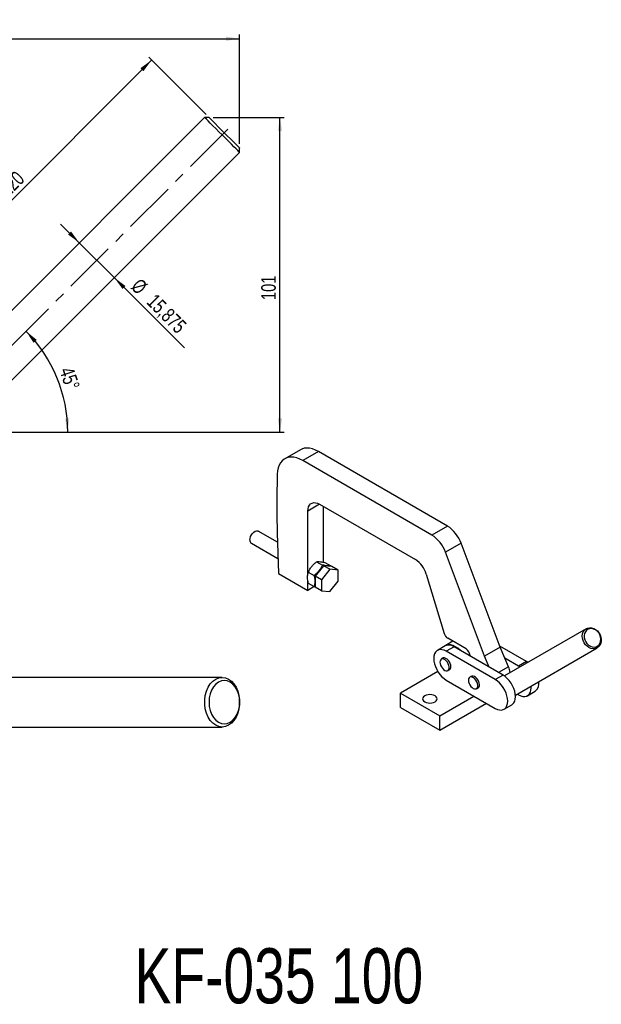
# Model space of a CAD drawing. Header units: millimetres. Extents: x 25 to 397, y 7 to 288.
# Tile 3 of 3: x 258 to 397, y 51 to 288. Entities that reach past the tile are written whole.
import ezdxf

# ---------------------------------------------------------------- set-up
doc = ezdxf.new("R2010")
doc.units = ezdxf.units.MM
doc.linetypes.add('CENTERX2', pattern=[20.32, 12.7, -2.54, 2.54, -2.54])
doc.layers.add('FORMATO', color=179, linetype='Continuous')
doc.styles.add('SLDTEXTSTYLE0', font='TXT', dxfattribs={"width": 0.75})
doc.dimstyles.new('SLDDIMSTYLE0', dxfattribs={"dimtxt": 3.5, "dimasz": 3.302, "dimexe": 0, "dimexo": 0.0625, "dimgap": 0.875, "dimtad": 1, "dimdec": 0, "dimlfac": 1.333333, "dimrnd": 1e-09, "dimzin": 12, "dimdsep": 46, "dimtxsty": 'SLDTEXTSTYLE0', "dimsah": 1, "dimcen": 0.09, "dimadec": 0, "dimazin": 3, "dimtfac": 1, "dimtdec": 0, "dimtofl": 0, "dimtmove": 0, "dimatfit": 3, "dimfxl": 0, "dimfrac": 2, "dimtolj": 1, "dimtzin": 12, "dimarcsym": 0})
doc.dimstyles.new('SLDDIMSTYLE1', dxfattribs={"dimtxt": 3.5, "dimasz": 3.302, "dimexe": 0, "dimexo": 0.0625, "dimgap": 0.875, "dimtad": 1, "dimdec": 4, "dimlfac": 1.333333, "dimzin": 12, "dimdsep": 46, "dimtxsty": 'SLDTEXTSTYLE0', "dimsah": 1, "dimcen": 0.09, "dimazin": 3, "dimtfac": 1, "dimtofl": 0, "dimtmove": 0, "dimatfit": 3, "dimfxl": 0, "dimfrac": 2, "dimtolj": 1, "dimtzin": 12, "dimarcsym": 0})
doc.dimstyles.new('SLDDIMSTYLE2', dxfattribs={"dimtxt": 3.5, "dimasz": 3.302, "dimexe": 0, "dimexo": 0.0625, "dimgap": 0.875, "dimtad": 1, "dimdec": 3, "dimlfac": 1.333333, "dimrnd": 1e-09, "dimzin": 12, "dimdsep": 46, "dimtxsty": 'SLDTEXTSTYLE0', "dimsah": 1, "dimcen": 0.09, "dimadec": 0, "dimazin": 3, "dimtfac": 1, "dimtdec": 3, "dimtmove": 0, "dimatfit": 0, "dimfxl": 0, "dimfrac": 2, "dimtolj": 1, "dimtzin": 12, "dimarcsym": 0})
doc.dimstyles.new('SLDDIMSTYLE3', dxfattribs={"dimtxt": 3.5, "dimasz": 3.302, "dimexe": 0, "dimexo": 0.0625, "dimgap": 0.875, "dimtad": 1, "dimdec": 0, "dimlfac": 1.333333, "dimrnd": 1e-09, "dimzin": 12, "dimdsep": 46, "dimtxsty": 'SLDTEXTSTYLE0', "dimsah": 1, "dimcen": 0.09, "dimadec": 0, "dimazin": 3, "dimtfac": 1, "dimtofl": 0, "dimtmove": 0, "dimatfit": 3, "dimfxl": 0, "dimfrac": 2, "dimtolj": 1, "dimtzin": 12, "dimarcsym": 0})
doc.dimstyles.new('SLDDIMSTYLE4', dxfattribs={"dimtxt": 3.5, "dimasz": 3.302, "dimexe": 0, "dimexo": 0.0625, "dimgap": 0.875, "dimtad": 1, "dimdec": 3, "dimlfac": 1.333333, "dimrnd": 1e-09, "dimzin": 12, "dimdsep": 46, "dimtxsty": 'SLDTEXTSTYLE0', "dimsah": 1, "dimcen": 0.09, "dimadec": 0, "dimazin": 3, "dimtfac": 1, "dimtdec": 3, "dimtofl": 0, "dimtmove": 0, "dimatfit": 3, "dimfxl": 0, "dimfrac": 2, "dimtolj": 1, "dimtzin": 12, "dimarcsym": 0})

# ---------------------------------------------------------------- blocks, each defined once
blk = doc.blocks.new('_D')
at = {"layer": 'FORMATO'}
for p, q in [((71.75, 254.51), (71.75, 284.01)), ((310.44, 257.75), (310.44, 284.01)), ((71.75, 283.01), (310.44, 283.01))]:
    blk.add_line(p, q, dxfattribs=at)
for points in [[(71.75, 283.01), (75.05, 282.5), (75.05, 283.52)], [(310.44, 283.01), (307.14, 283.52), (307.14, 282.5)]]:
    blk.add_solid(points, dxfattribs=at)
at = {"layer": 'FORMATO', "insert": (176.98, 287.52), "char_height": 3.5, "attachment_point": 1, "style": 'SLDTEXTSTYLE0'}
blk.add_mtext('318', dxfattribs=at)
blk = doc.blocks.new('_D_1')
at = {"layer": 'FORMATO'}
blk.add_line((245.34, 188.48), (270.16, 188.48), dxfattribs=at)
blk.add_arc((234.82, 188.48), 34.34, 0, 45, dxfattribs=at)
for points in [[(259.1, 212.77), (260.95, 209.98), (261.7, 210.67)], [(269.16, 188.48), (269.51, 191.81), (268.5, 191.76)]]:
    blk.add_solid(points, dxfattribs=at)
at = {"layer": 'FORMATO', "insert": (270.4, 204.49), "char_height": 3.5, "attachment_point": 1, "rotation": 289.0535, "style": 'SLDTEXTSTYLE0'}
blk.add_mtext('45°', dxfattribs=at)
blk = doc.blocks.new('_D_2')
at = {"layer": 'FORMATO'}
for p, q in [((271.92, 234), (267.43, 238.49)), ((280.34, 225.59), (271.92, 234)), ((280.34, 225.59), (297.2, 208.73))]:
    blk.add_line(p, q, dxfattribs=at)
for points in [[(271.92, 234), (269.94, 236.7), (269.23, 235.98)], [(280.34, 225.59), (282.32, 222.89), (283.03, 223.61)]]:
    blk.add_solid(points, dxfattribs=at)
at = {"layer": 'FORMATO', "char_height": 3.5, "attachment_point": 1, "rotation": 315, "style": 'SLDTEXTSTYLE0'}
for s, insert in [('%%c', (286.6, 225.71)), ('15,875', (290.37, 222.02))]:
    blk.add_mtext(s, dxfattribs=dict(at, insert=insert))
blk = doc.blocks.new('_D_6')
at = {"layer": 'FORMATO'}
for p, q in [((304.08, 264.11), (321.13, 264.11)), ((320.13, 188.48), (320.13, 264.11)), ((245.34, 188.48), (321.13, 188.48))]:
    blk.add_line(p, q, dxfattribs=at)
for points in [[(320.13, 264.11), (319.62, 260.81), (320.64, 260.81)], [(320.13, 188.48), (320.64, 191.79), (319.62, 191.79)]]:
    blk.add_solid(points, dxfattribs=at)
at = {"layer": 'FORMATO', "insert": (315.62, 220.25), "char_height": 3.5, "attachment_point": 1, "rotation": 90, "style": 'SLDTEXTSTYLE0'}
blk.add_mtext('101', dxfattribs=at)
blk = doc.blocks.new('_D_12')
at = {"layer": 'FORMATO'}
for p, q in [((225.66, 214.26), (289.3, 277.89)), ((302.38, 264.82), (288.59, 278.6)), ((238.74, 201.18), (224.95, 214.96))]:
    blk.add_line(p, q, dxfattribs=at)
for points in [[(289.3, 277.89), (286.6, 275.92), (287.32, 275.2)], [(225.66, 214.26), (228.35, 216.23), (227.63, 216.95)]]:
    blk.add_solid(points, dxfattribs=at)
at = {"layer": 'FORMATO', "insert": (252.4, 247.37), "char_height": 3.5, "attachment_point": 1, "rotation": 45, "style": 'SLDTEXTSTYLE0'}
blk.add_mtext('120', dxfattribs=at)

msp = doc.modelspace()

# ---------------------------------------------------------------- linework, layer by layer
at = {"color": 7, "linetype": 'Continuous', "lineweight": 25}
for p, q in [((302.023958, 264.108294), (245.392094, 207.476429)), ((303.084615, 264.108294), (302.023958, 264.108294)), ((303.084615, 264.108294), (306.763784, 260.429125)), ((253.811083, 199.057439), (310.442948, 255.689304)), ((310.442948, 255.689304), (310.442948, 256.749961)), ((325.029724, 184.275868), (321.28795, 182.115788)), ((329.362708, 183.846798), (325.620934, 181.686718)), ((360.352213, 165.956938), (329.362708, 183.846798)), ((356.610439, 163.796858), (325.620934, 181.686718)), ((329.658343, 171.190563), (352.675248, 157.903187)), ((330.57169, 157.273662), (330.57169, 170.663299)), ((326.829917, 154.263941), (326.829917, 169.557215)), ((360.352213, 165.956938), (356.610439, 163.796858)), ((319.536559, 162.065654), (314.920527, 164.730433)), ((319.470262, 164.29625), (319.758849, 154.586637)), ((313.253996, 161.843603), (319.652952, 158.149565)), ((363.650002, 161.810835), (359.908229, 159.650755)), ((373.03314, 136.861972), (363.650002, 161.810835)), ((369.291367, 134.701892), (359.908229, 159.650755)), ((330.586422, 156.433692), (328.582953, 153.941396)), ((328.947788, 157.379656), (330.339438, 156.576273)), ((332.094914, 155.562859), (330.586422, 156.433692)), ((332.589891, 156.254552), (330.586422, 156.433692)), ((330.951257, 157.200516), (332.342907, 156.397133)), ((332.361403, 156.274983), (332.342907, 156.397133)), ((334.098383, 155.383718), (332.589891, 156.254552)), ((319.758849, 154.586637), (326.829917, 150.504597)), ((326.944318, 154.887359), (328.335969, 154.083977)), ((330.091445, 153.070562), (328.582953, 153.941396)), ((328.582953, 153.941396), (328.582953, 151.269959)), ((332.094914, 155.562859), (330.091445, 153.070562)), ((334.098383, 155.383718), (332.094914, 155.562859)), ((334.098383, 152.712281), (334.098383, 155.383718)), ((355.280549, 154.404517), (359.586832, 140.152547)), ((326.829917, 150.504597), (326.829917, 152.903177)), ((328.386179, 151.403007), (326.829917, 150.504597)), ((326.944318, 152.215922), (328.335969, 151.41254)), ((328.335969, 151.41254), (328.582951, 151.365651)), ((330.091445, 153.070562), (330.091445, 150.399125)), ((332.094914, 150.219985), (334.098383, 152.712281)), ((330.091445, 150.399125), (328.582953, 151.269959)), ((330.091445, 150.399125), (332.094914, 150.219985)), ((393.732421, 141.296396), (374.065754, 129.93938)), ((361.6639, 138.288594), (359.803309, 137.214498)), ((364.84869, 136.450054), (360.455266, 138.986324)), ((359.833057, 137.162899), (357.961582, 136.082519)), ((361.949552, 136.953315), (360.078076, 135.872935)), ((371.86319, 129.069534), (360.078076, 135.872935)), ((373.734666, 130.149914), (361.949552, 136.953315)), ((365.791499, 134.817061), (365.791499, 134.735406)), ((373.03314, 136.861972), (369.291367, 134.701892)), ((379.347915, 133.390374), (372.949626, 137.084027)), ((374.151341, 134.229532), (373.03314, 136.861972)), ((376.712017, 125.35691), (396.378684, 136.713927)), ((359.380415, 134.255764), (358.901548, 133.97932)), ((370.409568, 132.069452), (369.291367, 134.701892)), ((375.036642, 132.145381), (374.151341, 134.229532)), ((377.476439, 132.309994), (374.151341, 134.229532)), ((379.347915, 133.390374), (377.476439, 132.309994)), ((379.676773, 133.179605), (379.347915, 133.390374)), ((358.082748, 130.991368), (349.089048, 125.799416)), ((360.489752, 131.228171), (360.96862, 131.504616)), ((373.734666, 130.149914), (371.86319, 129.069534)), ((377.805571, 132.099032), (377.476439, 132.309994)), ((306.23345, 129.58743), (251.079125, 129.58743)), ((358.767572, 130.064962), (358.767572, 130.026029)), ((358.767572, 130.026029), (358.839202, 129.984677)), ((360.078076, 128.959556), (371.86319, 122.156155)), ((366.215781, 129.901521), (365.736913, 129.625077)), ((349.089048, 122.342726), (349.089048, 125.799416)), ((349.089048, 125.799416), (358.517138, 120.356695)), ((367.325117, 126.873929), (367.803985, 127.150373)), ((377.12855, 125.597447), (377.476439, 125.396615)), ((379.592934, 125.187031), (381.46441, 126.267411)), ((358.517138, 120.356695), (366.748711, 125.108681)), ((358.517138, 116.900005), (369.742616, 123.380336)), ((373.979684, 121.946571), (375.85116, 123.026951)), ((349.089048, 122.342726), (358.517138, 116.900005)), ((358.517138, 116.900005), (358.517138, 120.356695)), ((251.079125, 117.681179), (306.23345, 117.681179))]:
    msp.add_line(p, q, dxfattribs=at)
at = {"color": 8, "linetype": 'Continuous', "lineweight": 25}
for p, q in [((329.658804, 171.190297), (326.829917, 169.557215)), ((375.036642, 132.145381), (372.657342, 130.77184))]:
    msp.add_line(p, q, dxfattribs=at)
at = {"color": 7, "linetype": 'Continuous', "lineweight": 25, "flags": 128}
for points in [[(306.23345, 259.898796), (305.459957, 260.67229), (304.712805, 261.419441), (304.017437, 262.114809), (303.397534, 262.734718), (302.874201, 263.258045), (302.465265, 263.666981), (302.18465, 263.947596), (302.041912, 264.090335), (302.023958, 264.108294)], [(306.763784, 260.429125), (307.481555, 259.71136), (308.171737, 259.021172), (308.807818, 258.385092), (309.365343, 257.827567), (309.822894, 257.370015), (310.162887, 257.030023), (310.372255, 256.820654), (310.442948, 256.749961)], [(310.442948, 255.689304), (310.424989, 255.707258), (310.28225, 255.849996), (310.001635, 256.130611), (309.592705, 256.539547), (309.069372, 257.06288), (308.449463, 257.682783), (307.754095, 258.378151), (307.006943, 259.125303), (306.23345, 259.898796)], [(329.362708, 183.846798), (328.642439, 184.213551), (327.932156, 184.477126), (327.241706, 184.633864), (326.580654, 184.6816), (325.958166, 184.619668), (325.382872, 184.448926), (325.029724, 184.275868)], [(325.620934, 181.686718), (324.900666, 182.053471), (324.190383, 182.317046), (323.499933, 182.473785), (322.838881, 182.52152), (322.216393, 182.459589), (321.641099, 182.288846), (321.120975, 182.01166), (320.663225, 181.631879), (320.274199, 181.154758), (319.959289, 180.586918), (319.722859, 179.936226), (319.568187, 179.211703), (319.497415, 178.423395)], [(326.829917, 169.557215), (326.872886, 170.099573), (327.000492, 170.575838), (327.208852, 170.971543), (327.491643, 171.274658), (327.840265, 171.47598), (328.24413, 171.569389), (328.690964, 171.552045), (329.167191, 171.424478), (329.658343, 171.190563)], [(312.908751, 162.606678), (312.952453, 162.999073), (313.080319, 163.412825), (313.282865, 163.817245), (313.54507, 164.182341), (313.847487, 164.481035), (314.167686, 164.691175), (314.481921, 164.797174), (314.766886, 164.791172), (314.920527, 164.730433)], [(393.184665, 137.925121), (392.944017, 138.442945), (392.802103, 138.987059), (392.765556, 139.53202), (392.83609, 140.052344), (393.010399, 140.523704), (393.28034, 140.924058), (393.633288, 141.234687), (394.052739, 141.441066), (394.51908, 141.533545), (395.010506, 141.507799), (395.504039, 141.365031), (395.9766, 141.111919), (396.406095, 140.760298), (396.772439, 140.326609), (397.058503, 139.83113), (397.250913, 139.297029), (397.34067, 138.749282), (397.323576, 138.213498), (397.200433, 137.714733), (396.976998, 137.276306), (396.663717, 136.918719), (396.275241, 136.658691), (395.829733, 136.508381), (395.348025, 136.474818), (394.852642, 136.55957), (394.366747, 136.758677), (393.91306, 137.062826), (393.512794, 137.457797), (393.184665, 137.925121)], [(393.587035, 138.157434), (393.897761, 137.721029), (394.27989, 137.35904), (394.712818, 137.090981), (395.173209, 136.931308), (395.636242, 136.888623), (396.076956, 136.965229), (396.47159, 137.156998), (396.798871, 137.45359), (397.041152, 137.839019), (397.185376, 138.292501), (397.223765, 138.789591), (397.154251, 139.303491), (396.98058, 139.806497), (396.712115, 140.271492), (396.363328, 140.673409), (395.953025, 140.990577), (395.503325, 141.205899), (395.038469, 141.307767), (394.58352, 141.29069), (394.163002, 141.15559), (393.799588, 140.909747), (393.512868, 140.566415), (393.3183, 140.144105), (393.226371, 139.665584), (393.242041, 139.156645), (393.364461, 138.644731), (393.587035, 138.157434)], [(363.442306, 136.091567), (363.395646, 136.136426), (362.856185, 136.597407), (362.303106, 136.966957), (361.750027, 137.235978), (361.210566, 137.397846), (360.698007, 137.448573), (360.224971, 137.386912), (359.803106, 137.21438), (359.44833, 136.940801)], [(360.078076, 135.872935), (359.558275, 136.120495), (359.054267, 136.255504), (358.581367, 136.273859), (358.153944, 136.175001), (357.784984, 135.961937), (357.4857, 135.641138), (357.265183, 135.222352), (357.130135, 134.718304), (357.084658, 134.14431), (357.130135, 133.517808), (357.265183, 132.857837), (357.4857, 132.184448), (357.784984, 131.518102), (358.153944, 130.879046), (358.581367, 130.286697), (359.054267, 129.759053), (359.558275, 129.312146), (360.078076, 128.959556)], [(360.046677, 131.169136), (360.321494, 131.165536), (360.549895, 131.2686), (360.714941, 131.470686), (360.80439, 131.756807), (360.81161, 132.10574), (360.736063, 132.491609), (360.583354, 132.885794), (360.364808, 133.259061), (360.096633, 133.583726), (359.79872, 133.835711), (359.493162, 133.996326), (359.202621, 134.05366), (358.948647, 134.003461), (358.750074, 133.849451), (358.62163, 133.603053), (358.572841, 133.28254), (358.607326, 132.911685), (358.722527, 132.517991), (358.9099, 132.130658), (359.155548, 131.778411), (359.441253, 131.487375), (359.745826, 131.279136), (360.046677, 131.169136)], [(361.209448, 132.17139), (361.167493, 132.548089), (361.044742, 132.945291), (360.850297, 133.333534), (360.598581, 133.684027), (360.308261, 133.970773), (360.000869, 134.172507), (359.699203, 134.274266), (359.425637, 134.268504), (359.200459, 134.155648), (359.187534, 134.144416)], [(375.85116, 123.026951), (376.027757, 123.147534), (376.327042, 123.468333), (376.547559, 123.887119), (376.682607, 124.391167), (376.728084, 124.965161), (376.682607, 125.591662), (376.547559, 126.251633), (376.327042, 126.925022), (376.027757, 127.591368), (375.658798, 128.230425), (375.231375, 128.822774), (374.758475, 129.350418), (374.254467, 129.797324), (373.734666, 130.149914)], [(306.23345, 117.681179), (305.459957, 117.782543), (304.712805, 118.083181), (304.017437, 118.572856), (303.397534, 119.234892), (302.874201, 120.046745), (302.465265, 120.980768), (302.18465, 122.005155), (302.041912, 123.085019), (302.041912, 124.18359), (302.18465, 125.263455), (302.465265, 126.287841), (302.874201, 127.221864), (303.397534, 128.033717), (304.017437, 128.695753), (304.712805, 129.185428), (305.459957, 129.486066), (306.23345, 129.58743), (307.006943, 129.486066), (307.754095, 129.185428), (308.449463, 128.695753), (309.069372, 128.033717), (309.592705, 127.221864), (310.001635, 126.287841), (310.28225, 125.263455), (310.424989, 124.18359), (310.424989, 123.085019), (310.28225, 122.005155), (310.001635, 120.980768), (309.592705, 120.046745), (309.069372, 119.234892), (308.449463, 118.572856), (307.754095, 118.083181), (307.006943, 117.782543), (306.23345, 117.681179)], [(306.763784, 118.431179), (307.481555, 118.531156), (308.171737, 118.827244), (308.807818, 119.308064), (309.365343, 119.95514), (309.822894, 120.743603), (310.162887, 121.643155), (310.372255, 122.619225), (310.442948, 123.634305), (310.372255, 124.649384), (310.162887, 125.625454), (309.822894, 126.525006), (309.365343, 127.313469), (308.807818, 127.960545), (308.171737, 128.441365), (307.481555, 128.737453), (306.763784, 128.83743), (306.046014, 128.737453), (305.355826, 128.441365), (304.719746, 127.960545), (304.162221, 127.313469), (303.704669, 126.525006), (303.364677, 125.625454), (303.155314, 124.649384), (303.084615, 123.634305), (303.155314, 122.619225), (303.364677, 121.643155), (303.704669, 120.743603), (304.162221, 119.95514), (304.719746, 119.308064), (305.355826, 118.827244), (306.046014, 118.531156), (306.763784, 118.431179)], [(366.882043, 126.814893), (367.15686, 126.811293), (367.385261, 126.914357), (367.550307, 127.116444), (367.639756, 127.402564), (367.646975, 127.751497), (367.571429, 128.137366), (367.41872, 128.531551), (367.200173, 128.904818), (366.931999, 129.229483), (366.634085, 129.481468), (366.328527, 129.642083), (366.037987, 129.699417), (365.784012, 129.649218), (365.585439, 129.495208), (365.456995, 129.24881), (365.408207, 128.928297), (365.442692, 128.557442), (365.557892, 128.163748), (365.745265, 127.776415), (365.990914, 127.424168), (366.276619, 127.133132), (366.581191, 126.924893), (366.882043, 126.814893)], [(368.044813, 127.817147), (368.002859, 128.193847), (367.880107, 128.591048), (367.685663, 128.979291), (367.433946, 129.329784), (367.143626, 129.61653), (366.836235, 129.818264), (366.534569, 129.920023), (366.261003, 129.914261), (366.035825, 129.801405), (366.022899, 129.790173)], [(371.86319, 122.156155), (372.382991, 121.908595), (372.886999, 121.773587), (373.359899, 121.755232), (373.787322, 121.854089), (374.156282, 122.067154), (374.455566, 122.387953), (374.676083, 122.806738), (374.811131, 123.310786), (374.856608, 123.884781), (374.811131, 124.511282), (374.676083, 125.171253), (374.455566, 125.844642), (374.156282, 126.510988), (373.787322, 127.150044), (373.359899, 127.742394), (372.886999, 128.270038), (372.382991, 128.716944), (371.86319, 129.069534)], [(354.922678, 125.153093), (354.644571, 124.943862), (354.469745, 124.700208), (354.410116, 124.438736), (354.469745, 124.177263), (354.644571, 123.933609), (354.922679, 123.724378), (355.285116, 123.563831), (355.707183, 123.462906), (356.160116, 123.428482), (356.613049, 123.462905), (357.035115, 123.56383), (357.397552, 123.724378), (357.67566, 123.933609), (357.850486, 124.177263), (357.910116, 124.438736), (357.850486, 124.700208), (357.67566, 124.943862), (357.397553, 125.153093), (357.035116, 125.313641), (356.613049, 125.414566), (356.160116, 125.448989), (355.707183, 125.414566), (355.285116, 125.313641), (354.922678, 125.153093)], [(377.476439, 125.396615), (377.99624, 125.149055), (378.500248, 125.014047), (378.973149, 124.995692), (379.400571, 125.094549), (379.769531, 125.307614), (380.068816, 125.628413), (380.289332, 126.047198), (380.424381, 126.551246), (380.469858, 127.125241), (380.451648, 127.516455)]]:
    msp.add_lwpolyline(points, dxfattribs=at)
at = {"color": 7, "linetype": 'Continuous', "lineweight": 25}
for centre, radius, start, end in [((538.61215, 170.938646), 219.242533, 178.04359206, 181.73615727), ((355.921948, 159.048552), 8.206889, 19.66870162, 57.32843294), ((352.180174, 156.888473), 8.206889, 19.66870162, 57.32843294), ((313.734904, 162.520824), 0.830603, 174.06712844, 234.62069254), ((349.295819, 152.667319), 6.231761, 16.18651512, 57.16025924), ((361.581745, 140.731616), 2.077258, 196.18656669, 237.16023413), ((360.716032, 135.288104), 2.072317, 53.47045306, 115.2190824), ((363.744543, 134.723912), 2.049074, 2.60549095, 57.3945015), ((360.490888, 132.061969), 0.726843, 293.07279297, 8.65836683), ((369.412974, 129.708262), 6.129044, 9.70297254, 23.43037181), ((367.326255, 127.707725), 0.726842, 293.07271852, 8.65845758), ((380.039176, 128.115834), 2.334087, 307.63416215, 11.90089968)]:
    msp.add_arc(centre, radius, start, end, dxfattribs=at)
for points, knots in [([(326.944318, 154.887359), (327.066521, 155.13351), (327.313575, 155.631149), (327.796213, 156.301159), (328.350222, 156.888166), (328.747386, 157.214828), (328.947788, 157.379656)], [0, 0, 0, 0, 0.2646049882, 0.5349476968, 0.7653429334, 1, 1, 1, 1]), ([(330.339438, 156.576273), (330.217234, 156.330123), (329.970176, 155.832486), (329.487541, 155.162475), (328.93353, 154.57547), (328.536369, 154.248806), (328.335969, 154.083977)], [0, 0, 0, 0, 0.2646047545, 0.5349476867, 0.7653430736, 1, 1, 1, 1]), ([(328.947788, 157.379656), (329.06999, 157.393945), (329.317045, 157.422832), (329.799682, 157.398325), (330.353691, 157.321418), (330.750855, 157.241062), (330.951257, 157.200516)], [0, 0, 0, 0, 0.2646049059, 0.5349476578, 0.7653428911, 1, 1, 1, 1]), ([(332.342907, 156.397133), (332.220703, 156.382845), (331.973645, 156.353959), (331.49101, 156.378466), (330.936999, 156.455374), (330.539838, 156.535728), (330.339438, 156.576273)], [0, 0, 0, 0, 0.2646048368, 0.5349477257, 0.765343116, 1, 1, 1, 1]), ([(326.944318, 152.215922), (326.92126, 152.326178), (326.846079, 152.685663), (326.764352, 153.28705), (326.755045, 154.100842), (326.873673, 154.593798), (326.944318, 154.887359)], [0, 0, 0, 0, 0.1113116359, 0.3629254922, 0.6206139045, 1, 1, 1, 1]), ([(328.335969, 154.083977), (328.406617, 153.708848), (328.524055, 153.085279), (328.516463, 152.281495), (328.435532, 151.773689), (328.359025, 151.496173), (328.335969, 151.41254)], [0, 0, 0, 0, 0.3793842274, 0.6306425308, 0.8886892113, 1, 1, 1, 1])]:
    msp.add_open_spline(points, degree=3, knots=knots, dxfattribs=at)
at = {"layer": 'FORMATO', "linetype": 'CENTERX2', "lineweight": 18}
msp.add_line((307.605567, 261.270912), (242.240289, 195.905634), dxfattribs=at)

# ---------------------------------------------------------------- texts
at = {"layer": 'FORMATO', "insert": (285.188834, 64.533082), "char_height": 13.2291667, "attachment_point": 1, "style": 'SLDTEXTSTYLE0'}
msp.add_mtext('KF-035 100', dxfattribs=at)

# ---------------------------------------------------------------- dimensions: what is measured, and where the dimension line sits
at = {"layer": 'FORMATO'}
dim = msp.add_linear_dim(base=(310.442948, 283.009276), p1=(71.746972, 253.509276), p2=(310.442948, 256.749963), dimstyle='SLDDIMSTYLE0', dxfattribs=at)
dim.commit()
dim.dimension.update_dxf_attribs({"geometry": '_D', "text_midpoint": (180.855818, 283.009276), "dimtype": 160})
for base, p1, angle, dimstyle, picture, middle in [((289.298257, 277.894653), (239.445007, 200.468682), 45, 'SLDDIMSTYLE4', '_D_12', (258.328296, 246.924691)), ((320.131379, 264.108292), (244.343931, 188.484276), 90, 'SLDDIMSTYLE3', '_D_6', (320.131379, 224.132656))]:
    dim = msp.add_linear_dim(base=base, p1=p1, p2=(303.084618, 264.108292), angle=angle, dimstyle=dimstyle, dxfattribs=at)
    dim.commit()
    dim.dimension.update_dxf_attribs({"geometry": picture, "text_midpoint": middle, "dimtype": 160})
dim = msp.add_linear_dim(base=(271.920378, 234.004713), p1=(310.442948, 255.689302), p2=(302.023957, 264.108292), angle=315, text='%%c<>', dimstyle='SLDDIMSTYLE2', dxfattribs=at)
dim.commit()
dim.dimension.update_dxf_attribs({"geometry": '_D_2', "text_midpoint": (290.300461, 215.62463), "dimtype": 160})
dim = msp.add_angular_dim_2l(base=(266.54708, 201.626506), line1=((206.843931, 188.484276), (244.343931, 188.484276)), line2=((242.240289, 195.905634), (307.605567, 261.270912)), dimstyle='SLDDIMSTYLE1', dxfattribs=at)
dim.commit()
dim.dimension.update_dxf_attribs({"geometry": '_D_1', "text_midpoint": (267.279766, 199.695335), "dimtype": 162})

doc.saveas('drawing.dxf')
